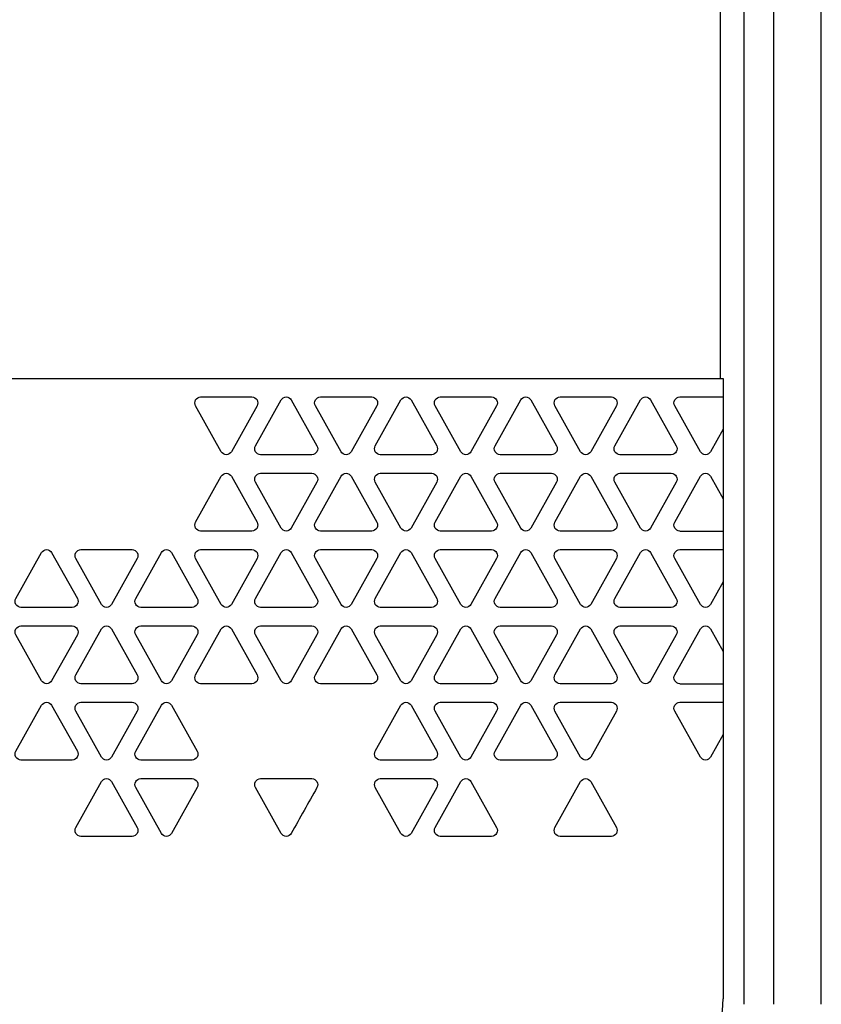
# Model space of a CAD drawing. Header units: millimetres. Extents: x 64 to 385, y 44 to 571.
# Tile 3 of 6: x 153 to 196, y 109 to 163. Entities that reach past the tile are written whole.
import ezdxf

# ---------------------------------------------------------------- set-up
doc = ezdxf.new("R2010")
doc.units = ezdxf.units.MM
doc.header["$LTSCALE"] = 40.359584
doc.layers.get('0').update_dxf_attribs({"linetype": 'CONTINUOUS'})

msp = doc.modelspace()

# ---------------------------------------------------------------- linework, layer by layer
at = {"color": 7, "linetype": 'Continuous'}
for p, q in [((190.869, 216.03), (190.869, 143.033)), ((192.168, 109.03), (192.168, 216.03)), ((193.756, 216.03), (193.756, 109.03)), ((196.354, 109.03), (196.354, 216.03)), ((111.022, 143.033), (191.022, 143.033)), ((191.022, 143.033), (191.022, 109.333)), ((162.642, 142.032), (165.43, 142.032)), ((165.62, 139.381), (167.015, 141.869)), ((167.565, 141.869), (168.958, 139.381)), ((169.149, 142.032), (171.938, 142.032)), ((172.127, 139.381), (173.522, 141.869)), ((174.072, 141.869), (175.466, 139.381)), ((175.656, 142.032), (178.444, 142.032)), ((178.634, 139.381), (180.029, 141.869)), ((180.578, 141.869), (181.973, 139.381)), ((182.162, 142.032), (184.951, 142.032)), ((185.141, 139.381), (186.536, 141.869)), ((187.085, 141.869), (188.479, 139.381)), ((188.668, 142.032), (191.022, 142.032)), ((163.761, 139.054), (162.367, 141.543)), ((165.704, 141.543), (164.311, 139.054)), ((170.268, 139.054), (168.874, 141.543)), ((172.211, 141.543), (170.817, 139.054)), ((176.775, 139.054), (175.381, 141.543)), ((178.718, 141.543), (177.324, 139.054)), ((183.282, 139.054), (181.888, 141.543)), ((185.225, 141.543), (183.831, 139.054)), ((189.788, 139.054), (188.395, 141.543)), ((191.022, 140.275), (190.338, 139.054)), ((168.683, 138.89), (165.895, 138.89)), ((175.191, 138.89), (172.402, 138.89)), ((181.697, 138.89), (178.909, 138.89)), ((188.205, 138.89), (185.416, 138.89)), ((162.367, 135.233), (163.761, 137.722)), ((164.311, 137.722), (165.704, 135.233)), ((165.895, 137.885), (168.683, 137.885)), ((168.874, 135.233), (170.268, 137.722)), ((170.817, 137.722), (172.211, 135.233)), ((172.402, 137.885), (175.191, 137.885)), ((175.381, 135.233), (176.775, 137.722)), ((177.324, 137.722), (178.718, 135.233)), ((178.909, 137.885), (181.697, 137.885)), ((181.888, 135.233), (183.282, 137.722)), ((183.831, 137.722), (185.225, 135.233)), ((185.416, 137.885), (188.205, 137.885)), ((188.395, 135.233), (189.788, 137.722)), ((190.338, 137.722), (191.022, 136.501)), ((167.015, 134.907), (165.62, 137.395)), ((168.958, 137.395), (167.565, 134.907)), ((173.522, 134.907), (172.127, 137.395)), ((175.466, 137.395), (174.072, 134.907)), ((180.029, 134.907), (178.634, 137.395)), ((181.973, 137.395), (180.578, 134.907)), ((186.536, 134.907), (185.141, 137.395)), ((188.479, 137.395), (187.085, 134.907)), ((165.43, 134.744), (162.642, 134.744)), ((171.938, 134.744), (169.149, 134.744)), ((178.444, 134.744), (175.656, 134.744)), ((184.951, 134.744), (182.162, 134.744)), ((188.668, 134.744), (191.022, 134.744)), ((152.606, 131.087), (154.001, 133.574)), ((154.55, 133.574), (155.945, 131.087)), ((157.254, 130.76), (155.86, 133.248)), ((156.134, 133.738), (158.923, 133.738)), ((159.197, 133.248), (157.803, 130.76)), ((159.113, 131.087), (160.508, 133.574)), ((161.057, 133.574), (162.451, 131.087)), ((163.761, 130.76), (162.367, 133.248)), ((162.642, 133.738), (165.43, 133.738)), ((165.704, 133.248), (164.311, 130.76)), ((165.62, 131.087), (167.014, 133.574)), ((167.564, 133.574), (168.959, 131.087)), ((170.268, 130.76), (168.873, 133.248)), ((169.149, 133.738), (171.937, 133.738)), ((172.211, 133.248), (170.817, 130.76)), ((172.127, 131.087), (173.521, 133.574)), ((174.071, 133.574), (175.466, 131.087)), ((176.775, 130.76), (175.381, 133.248)), ((175.655, 133.738), (178.444, 133.738)), ((178.718, 133.248), (177.324, 130.76)), ((178.634, 131.087), (180.029, 133.574)), ((180.578, 133.574), (181.972, 131.087)), ((183.282, 130.76), (181.888, 133.248)), ((182.162, 133.738), (184.951, 133.738)), ((185.225, 133.248), (183.831, 130.76)), ((185.141, 131.087), (186.536, 133.574)), ((187.084, 133.574), (188.479, 131.087)), ((189.788, 130.76), (188.395, 133.248)), ((188.668, 133.738), (191.022, 133.738)), ((191.022, 131.981), (190.338, 130.76)), ((155.669, 130.596), (152.88, 130.596)), ((162.177, 130.596), (159.388, 130.596)), ((168.684, 130.596), (165.895, 130.596)), ((175.19, 130.596), (172.402, 130.596)), ((181.697, 130.596), (178.908, 130.596)), ((188.204, 130.596), (185.415, 130.596)), ((152.88, 129.591), (155.669, 129.591)), ((159.388, 129.591), (162.177, 129.591)), ((165.895, 129.591), (168.684, 129.591)), ((172.402, 129.591), (175.19, 129.591)), ((178.908, 129.591), (181.697, 129.591)), ((185.415, 129.591), (188.204, 129.591)), ((154.001, 126.612), (152.606, 129.101)), ((155.945, 129.101), (154.55, 126.612)), ((155.86, 126.939), (157.254, 129.427)), ((157.803, 129.427), (159.197, 126.939)), ((160.508, 126.612), (159.113, 129.101)), ((162.451, 129.101), (161.057, 126.612)), ((162.367, 126.939), (163.761, 129.427)), ((164.311, 129.427), (165.704, 126.939)), ((167.014, 126.612), (165.62, 129.101)), ((168.959, 129.101), (167.564, 126.612)), ((168.873, 126.939), (170.268, 129.427)), ((170.817, 129.427), (172.211, 126.939)), ((173.521, 126.612), (172.127, 129.101)), ((175.466, 129.101), (174.071, 126.612)), ((175.381, 126.939), (176.775, 129.427)), ((177.324, 129.427), (178.718, 126.939)), ((180.029, 126.612), (178.634, 129.101)), ((181.972, 129.101), (180.578, 126.612)), ((181.888, 126.939), (183.282, 129.427)), ((183.831, 129.427), (185.225, 126.939)), ((186.536, 126.612), (185.141, 129.101)), ((188.479, 129.101), (187.084, 126.612)), ((188.395, 126.939), (189.788, 129.427)), ((190.338, 129.427), (191.022, 128.206)), ((158.923, 126.449), (156.134, 126.449)), ((165.43, 126.449), (162.642, 126.449)), ((171.937, 126.449), (169.149, 126.449)), ((178.444, 126.449), (175.655, 126.449)), ((184.951, 126.449), (182.162, 126.449)), ((188.668, 126.449), (191.022, 126.449)), ((152.606, 122.792), (154.001, 125.28)), ((154.55, 125.28), (155.945, 122.792)), ((156.134, 125.443), (158.923, 125.443)), ((159.113, 122.792), (160.508, 125.28)), ((161.057, 125.28), (162.451, 122.792)), ((172.127, 122.792), (173.521, 125.28)), ((174.071, 125.28), (175.466, 122.792)), ((175.655, 125.443), (178.444, 125.443)), ((178.634, 122.792), (180.029, 125.28)), ((180.578, 125.28), (181.972, 122.792)), ((182.162, 125.443), (184.951, 125.443)), ((188.668, 125.443), (191.022, 125.443)), ((157.254, 122.465), (155.86, 124.953)), ((159.197, 124.953), (157.803, 122.465)), ((176.775, 122.465), (175.381, 124.953)), ((178.718, 124.953), (177.324, 122.465)), ((183.282, 122.465), (181.888, 124.953)), ((185.225, 124.953), (183.831, 122.465)), ((189.788, 122.465), (188.395, 124.953)), ((191.022, 123.686), (190.338, 122.465)), ((155.669, 122.301), (152.88, 122.301)), ((162.177, 122.301), (159.388, 122.301)), ((175.19, 122.301), (172.402, 122.301)), ((181.697, 122.301), (178.908, 122.301)), ((155.86, 118.644), (157.254, 121.133)), ((157.803, 121.133), (159.197, 118.644)), ((159.388, 121.297), (162.177, 121.297)), ((165.895, 121.297), (168.684, 121.297)), ((172.402, 121.297), (175.19, 121.297)), ((175.381, 118.644), (176.775, 121.133)), ((177.324, 121.133), (178.718, 118.644)), ((181.888, 118.644), (183.282, 121.133)), ((183.831, 121.133), (185.225, 118.644)), ((160.508, 118.317), (159.113, 120.806)), ((162.451, 120.806), (161.057, 118.317)), ((167.014, 118.317), (165.62, 120.806)), ((173.521, 118.317), (172.127, 120.806)), ((175.466, 120.806), (174.071, 118.317)), ((158.923, 118.155), (156.134, 118.155)), ((178.444, 118.155), (175.655, 118.155)), ((184.951, 118.155), (182.162, 118.155))]:
    msp.add_line(p, q, dxfattribs=at)
for centre, radius, start, end in [((1038.862, -368.276), 997.964, 150.65415, 150.817945), ((184.722, 109.333), 6.3, 270, 360)]:
    msp.add_arc(centre, radius, start, end, dxfattribs=at)
for points, knots in [([(162.367, 141.543), (162.314, 141.638), (162.307, 141.899), (162.535, 142.032), (162.642, 142.032)], [0, 0, 0, 0, 0.505161, 1, 1, 1, 1]), ([(165.43, 142.032), (165.537, 142.032), (165.765, 141.899), (165.757, 141.638), (165.704, 141.543)], [0, 0, 0, 0, 0.494374, 1, 1, 1, 1]), ([(167.015, 141.869), (167.067, 141.962), (167.29, 142.103), (167.512, 141.962), (167.565, 141.869)], [0, 0, 0, 0, 0.499653, 1, 1, 1, 1]), ([(168.874, 141.543), (168.821, 141.638), (168.815, 141.899), (169.043, 142.032), (169.149, 142.032)], [0, 0, 0, 0, 0.505104, 1, 1, 1, 1]), ([(171.938, 142.032), (172.044, 142.032), (172.272, 141.899), (172.265, 141.638), (172.211, 141.543)], [0, 0, 0, 0, 0.494374, 1, 1, 1, 1]), ([(173.522, 141.869), (173.574, 141.962), (173.797, 142.103), (174.019, 141.962), (174.072, 141.869)], [0, 0, 0, 0, 0.499653, 1, 1, 1, 1]), ([(175.381, 141.543), (175.328, 141.638), (175.322, 141.899), (175.549, 142.032), (175.656, 142.032)], [0, 0, 0, 0, 0.505509, 1, 1, 1, 1]), ([(178.444, 142.032), (178.551, 142.032), (178.779, 141.899), (178.772, 141.638), (178.718, 141.543)], [0, 0, 0, 0, 0.494607, 1, 1, 1, 1]), ([(180.029, 141.869), (180.081, 141.962), (180.303, 142.103), (180.526, 141.962), (180.578, 141.869)], [0, 0, 0, 0, 0.499652, 1, 1, 1, 1]), ([(181.888, 141.543), (181.834, 141.638), (181.828, 141.899), (182.056, 142.032), (182.162, 142.032)], [0, 0, 0, 0, 0.505393, 1, 1, 1, 1]), ([(184.951, 142.032), (185.058, 142.032), (185.285, 141.899), (185.279, 141.638), (185.225, 141.543)], [0, 0, 0, 0, 0.494433, 1, 1, 1, 1]), ([(186.536, 141.869), (186.588, 141.962), (186.81, 142.103), (187.033, 141.962), (187.085, 141.869)], [0, 0, 0, 0, 0.499652, 1, 1, 1, 1]), ([(188.395, 141.543), (188.341, 141.638), (188.334, 141.899), (188.562, 142.032), (188.668, 142.032)], [0, 0, 0, 0, 0.505799, 1, 1, 1, 1]), ([(165.895, 138.89), (165.788, 138.89), (165.56, 139.024), (165.567, 139.286), (165.62, 139.381)], [0, 0, 0, 0, 0.494587, 1, 1, 1, 1]), ([(168.958, 139.381), (169.012, 139.286), (169.018, 139.024), (168.79, 138.89), (168.683, 138.89)], [0, 0, 0, 0, 0.505413, 1, 1, 1, 1]), ([(172.402, 138.89), (172.296, 138.89), (172.068, 139.024), (172.074, 139.285), (172.127, 139.381)], [0, 0, 0, 0, 0.494239, 1, 1, 1, 1]), ([(175.466, 139.381), (175.519, 139.286), (175.526, 139.024), (175.298, 138.89), (175.191, 138.89)], [0, 0, 0, 0, 0.505818, 1, 1, 1, 1]), ([(178.909, 138.89), (178.802, 138.89), (178.575, 139.024), (178.581, 139.286), (178.634, 139.381)], [0, 0, 0, 0, 0.494008, 1, 1, 1, 1]), ([(181.973, 139.381), (182.026, 139.285), (182.032, 139.024), (181.804, 138.89), (181.697, 138.89)], [0, 0, 0, 0, 0.5053, 1, 1, 1, 1]), ([(185.416, 138.89), (185.309, 138.89), (185.081, 139.024), (185.088, 139.286), (185.141, 139.381)], [0, 0, 0, 0, 0.494355, 1, 1, 1, 1]), ([(188.479, 139.381), (188.532, 139.286), (188.539, 139.024), (188.311, 138.89), (188.205, 138.89)], [0, 0, 0, 0, 0.505818, 1, 1, 1, 1]), ([(164.311, 139.054), (164.258, 138.961), (164.036, 138.82), (163.813, 138.961), (163.761, 139.054)], [0, 0, 0, 0, 0.500348, 1, 1, 1, 1]), ([(190.338, 139.054), (190.286, 138.961), (190.063, 138.82), (189.841, 138.961), (189.788, 139.054)], [0, 0, 0, 0, 0.499305, 1, 1, 1, 1]), ([(163.761, 137.722), (163.813, 137.815), (164.036, 137.956), (164.258, 137.815), (164.311, 137.722)], [0, 0, 0, 0, 0.499652, 1, 1, 1, 1]), ([(165.62, 137.395), (165.567, 137.49), (165.56, 137.752), (165.788, 137.885), (165.895, 137.885)], [0, 0, 0, 0, 0.505288, 1, 1, 1, 1]), ([(168.683, 137.885), (168.79, 137.885), (169.018, 137.752), (169.012, 137.49), (168.958, 137.395)], [0, 0, 0, 0, 0.494712, 1, 1, 1, 1]), ([(172.127, 137.395), (172.074, 137.49), (172.068, 137.751), (172.296, 137.885), (172.402, 137.885)], [0, 0, 0, 0, 0.505635, 1, 1, 1, 1]), ([(175.191, 137.885), (175.298, 137.885), (175.526, 137.751), (175.519, 137.49), (175.466, 137.395)], [0, 0, 0, 0, 0.494307, 1, 1, 1, 1]), ([(178.634, 137.395), (178.581, 137.49), (178.575, 137.751), (178.802, 137.885), (178.909, 137.885)], [0, 0, 0, 0, 0.505867, 1, 1, 1, 1]), ([(181.697, 137.885), (181.804, 137.885), (182.032, 137.751), (182.026, 137.49), (181.973, 137.395)], [0, 0, 0, 0, 0.494827, 1, 1, 1, 1]), ([(185.141, 137.395), (185.088, 137.49), (185.081, 137.751), (185.309, 137.885), (185.416, 137.885)], [0, 0, 0, 0, 0.505519, 1, 1, 1, 1]), ([(188.205, 137.885), (188.311, 137.885), (188.539, 137.751), (188.532, 137.49), (188.479, 137.395)], [0, 0, 0, 0, 0.494307, 1, 1, 1, 1]), ([(189.788, 137.722), (189.841, 137.815), (190.063, 137.956), (190.286, 137.815), (190.338, 137.722)], [0, 0, 0, 0, 0.500695, 1, 1, 1, 1]), ([(162.642, 134.744), (162.535, 134.744), (162.307, 134.877), (162.314, 135.138), (162.367, 135.233)], [0, 0, 0, 0, 0.49514, 1, 1, 1, 1]), ([(165.704, 135.233), (165.757, 135.138), (165.764, 134.877), (165.537, 134.744), (165.43, 134.744)], [0, 0, 0, 0, 0.505324, 1, 1, 1, 1]), ([(167.565, 134.907), (167.512, 134.814), (167.289, 134.672), (167.067, 134.814), (167.015, 134.907)], [0, 0, 0, 0, 0.500347, 1, 1, 1, 1]), ([(169.149, 134.744), (169.043, 134.744), (168.815, 134.877), (168.821, 135.138), (168.874, 135.233)], [0, 0, 0, 0, 0.495197, 1, 1, 1, 1]), ([(172.211, 135.233), (172.265, 135.138), (172.272, 134.877), (172.044, 134.744), (171.938, 134.744)], [0, 0, 0, 0, 0.505324, 1, 1, 1, 1]), ([(174.072, 134.907), (174.019, 134.814), (173.797, 134.672), (173.574, 134.814), (173.522, 134.907)], [0, 0, 0, 0, 0.500347, 1, 1, 1, 1]), ([(175.656, 134.744), (175.549, 134.744), (175.322, 134.877), (175.328, 135.138), (175.381, 135.233)], [0, 0, 0, 0, 0.494792, 1, 1, 1, 1]), ([(178.718, 135.233), (178.772, 135.138), (178.778, 134.877), (178.551, 134.744), (178.444, 134.744)], [0, 0, 0, 0, 0.505092, 1, 1, 1, 1]), ([(180.578, 134.907), (180.526, 134.814), (180.303, 134.672), (180.081, 134.814), (180.029, 134.907)], [0, 0, 0, 0, 0.500347, 1, 1, 1, 1]), ([(182.162, 134.744), (182.056, 134.744), (181.828, 134.877), (181.834, 135.138), (181.888, 135.233)], [0, 0, 0, 0, 0.494908, 1, 1, 1, 1]), ([(185.225, 135.233), (185.279, 135.138), (185.285, 134.877), (185.058, 134.744), (184.951, 134.744)], [0, 0, 0, 0, 0.505266, 1, 1, 1, 1]), ([(187.085, 134.907), (187.033, 134.814), (186.81, 134.672), (186.588, 134.814), (186.536, 134.907)], [0, 0, 0, 0, 0.500347, 1, 1, 1, 1]), ([(188.668, 134.744), (188.562, 134.744), (188.334, 134.877), (188.341, 135.138), (188.395, 135.233)], [0, 0, 0, 0, 0.494502, 1, 1, 1, 1]), ([(154.001, 133.574), (154.053, 133.667), (154.275, 133.809), (154.498, 133.667), (154.55, 133.574)], [0, 0, 0, 0, 0.499653, 1, 1, 1, 1]), ([(155.86, 133.248), (155.806, 133.343), (155.8, 133.605), (156.028, 133.738), (156.134, 133.738)], [0, 0, 0, 0, 0.505519, 1, 1, 1, 1]), ([(158.923, 133.738), (159.03, 133.738), (159.257, 133.605), (159.251, 133.343), (159.197, 133.248)], [0, 0, 0, 0, 0.494307, 1, 1, 1, 1]), ([(160.508, 133.574), (160.56, 133.667), (160.782, 133.809), (161.005, 133.667), (161.057, 133.574)], [0, 0, 0, 0, 0.499653, 1, 1, 1, 1]), ([(162.367, 133.248), (162.314, 133.343), (162.307, 133.605), (162.535, 133.738), (162.642, 133.738)], [0, 0, 0, 0, 0.505288, 1, 1, 1, 1]), ([(165.43, 133.738), (165.537, 133.738), (165.765, 133.605), (165.757, 133.343), (165.704, 133.248)], [0, 0, 0, 0, 0.494249, 1, 1, 1, 1]), ([(167.014, 133.574), (167.066, 133.667), (167.289, 133.809), (167.512, 133.667), (167.564, 133.574)], [0, 0, 0, 0, 0.499653, 1, 1, 1, 1]), ([(168.873, 133.248), (168.82, 133.343), (168.814, 133.605), (169.042, 133.738), (169.149, 133.738)], [0, 0, 0, 0, 0.50523, 1, 1, 1, 1]), ([(171.937, 133.738), (172.043, 133.738), (172.271, 133.605), (172.264, 133.343), (172.211, 133.248)], [0, 0, 0, 0, 0.494481, 1, 1, 1, 1]), ([(173.521, 133.574), (173.573, 133.667), (173.796, 133.809), (174.018, 133.667), (174.071, 133.574)], [0, 0, 0, 0, 0.499653, 1, 1, 1, 1]), ([(175.381, 133.248), (175.328, 133.343), (175.321, 133.605), (175.549, 133.738), (175.655, 133.738)], [0, 0, 0, 0, 0.505519, 1, 1, 1, 1]), ([(178.444, 133.738), (178.551, 133.738), (178.779, 133.605), (178.771, 133.343), (178.718, 133.248)], [0, 0, 0, 0, 0.494249, 1, 1, 1, 1]), ([(180.029, 133.574), (180.081, 133.667), (180.303, 133.809), (180.526, 133.667), (180.578, 133.574)], [0, 0, 0, 0, 0.499306, 1, 1, 1, 1]), ([(181.888, 133.248), (181.834, 133.343), (181.827, 133.605), (182.056, 133.738), (182.162, 133.738)], [0, 0, 0, 0, 0.505114, 1, 1, 1, 1]), ([(184.951, 133.738), (185.057, 133.738), (185.285, 133.605), (185.278, 133.343), (185.225, 133.248)], [0, 0, 0, 0, 0.494307, 1, 1, 1, 1]), ([(186.536, 133.574), (186.588, 133.667), (186.81, 133.809), (187.032, 133.667), (187.084, 133.574)], [0, 0, 0, 0, 0.500347, 1, 1, 1, 1]), ([(188.395, 133.248), (188.341, 133.343), (188.334, 133.605), (188.562, 133.738), (188.668, 133.738)], [0, 0, 0, 0, 0.505925, 1, 1, 1, 1]), ([(152.88, 130.596), (152.774, 130.596), (152.546, 130.73), (152.553, 130.992), (152.606, 131.087)], [0, 0, 0, 0, 0.493582, 1, 1, 1, 1]), ([(155.945, 131.087), (155.998, 130.991), (156.004, 130.73), (155.776, 130.596), (155.669, 130.596)], [0, 0, 0, 0, 0.505726, 1, 1, 1, 1]), ([(159.388, 130.596), (159.281, 130.596), (159.053, 130.73), (159.06, 130.992), (159.113, 131.087)], [0, 0, 0, 0, 0.493929, 1, 1, 1, 1]), ([(162.451, 131.087), (162.504, 130.992), (162.511, 130.73), (162.283, 130.596), (162.177, 130.596)], [0, 0, 0, 0, 0.506244, 1, 1, 1, 1]), ([(165.895, 130.596), (165.788, 130.596), (165.561, 130.73), (165.567, 130.992), (165.62, 131.087)], [0, 0, 0, 0, 0.493582, 1, 1, 1, 1]), ([(168.959, 131.087), (169.012, 130.991), (169.018, 130.73), (168.79, 130.596), (168.684, 130.596)], [0, 0, 0, 0, 0.506187, 1, 1, 1, 1]), ([(172.402, 130.596), (172.295, 130.596), (172.067, 130.73), (172.074, 130.991), (172.127, 131.087)], [0, 0, 0, 0, 0.493813, 1, 1, 1, 1]), ([(175.466, 131.087), (175.519, 130.991), (175.525, 130.73), (175.297, 130.596), (175.19, 130.596)], [0, 0, 0, 0, 0.505956, 1, 1, 1, 1]), ([(178.908, 130.596), (178.802, 130.596), (178.574, 130.73), (178.581, 130.992), (178.634, 131.087)], [0, 0, 0, 0, 0.493582, 1, 1, 1, 1]), ([(181.972, 131.087), (182.025, 130.991), (182.032, 130.73), (181.804, 130.596), (181.697, 130.596)], [0, 0, 0, 0, 0.506187, 1, 1, 1, 1]), ([(185.415, 130.596), (185.309, 130.596), (185.081, 130.73), (185.088, 130.992), (185.141, 131.087)], [0, 0, 0, 0, 0.493756, 1, 1, 1, 1]), ([(188.479, 131.087), (188.532, 130.992), (188.539, 130.73), (188.31, 130.596), (188.204, 130.596)], [0, 0, 0, 0, 0.50584, 1, 1, 1, 1]), ([(164.311, 130.76), (164.259, 130.667), (164.036, 130.525), (163.813, 130.667), (163.761, 130.76)], [0, 0, 0, 0, 0.500347, 1, 1, 1, 1]), ([(177.324, 130.76), (177.272, 130.667), (177.049, 130.525), (176.827, 130.667), (176.775, 130.76)], [0, 0, 0, 0, 0.500347, 1, 1, 1, 1]), ([(183.831, 130.76), (183.779, 130.667), (183.557, 130.525), (183.334, 130.667), (183.282, 130.76)], [0, 0, 0, 0, 0.500347, 1, 1, 1, 1]), ([(190.338, 130.76), (190.286, 130.667), (190.063, 130.525), (189.841, 130.667), (189.788, 130.76)], [0, 0, 0, 0, 0.499306, 1, 1, 1, 1]), ([(152.606, 129.101), (152.553, 129.196), (152.546, 129.457), (152.774, 129.591), (152.88, 129.591)], [0, 0, 0, 0, 0.506293, 1, 1, 1, 1]), ([(155.669, 129.591), (155.776, 129.591), (156.004, 129.457), (155.998, 129.196), (155.945, 129.101)], [0, 0, 0, 0, 0.4944, 1, 1, 1, 1]), ([(159.113, 129.101), (159.06, 129.196), (159.053, 129.457), (159.281, 129.591), (159.388, 129.591)], [0, 0, 0, 0, 0.505946, 1, 1, 1, 1]), ([(162.177, 129.591), (162.283, 129.591), (162.511, 129.457), (162.504, 129.196), (162.451, 129.101)], [0, 0, 0, 0, 0.493881, 1, 1, 1, 1]), ([(163.761, 129.427), (163.814, 129.52), (164.036, 129.661), (164.258, 129.52), (164.311, 129.427)], [0, 0, 0, 0, 0.499652, 1, 1, 1, 1]), ([(165.62, 129.101), (165.567, 129.196), (165.561, 129.457), (165.788, 129.591), (165.895, 129.591)], [0, 0, 0, 0, 0.506293, 1, 1, 1, 1]), ([(168.684, 129.591), (168.79, 129.591), (169.018, 129.457), (169.012, 129.196), (168.959, 129.101)], [0, 0, 0, 0, 0.493938, 1, 1, 1, 1]), ([(172.127, 129.101), (172.074, 129.196), (172.067, 129.457), (172.295, 129.591), (172.402, 129.591)], [0, 0, 0, 0, 0.506062, 1, 1, 1, 1]), ([(175.19, 129.591), (175.297, 129.591), (175.525, 129.457), (175.519, 129.196), (175.466, 129.101)], [0, 0, 0, 0, 0.494169, 1, 1, 1, 1]), ([(176.775, 129.427), (176.827, 129.52), (177.049, 129.661), (177.272, 129.52), (177.324, 129.427)], [0, 0, 0, 0, 0.499652, 1, 1, 1, 1]), ([(178.634, 129.101), (178.581, 129.196), (178.574, 129.457), (178.802, 129.591), (178.908, 129.591)], [0, 0, 0, 0, 0.506293, 1, 1, 1, 1]), ([(181.697, 129.591), (181.804, 129.591), (182.032, 129.457), (182.025, 129.196), (181.972, 129.101)], [0, 0, 0, 0, 0.493938, 1, 1, 1, 1]), ([(183.282, 129.427), (183.334, 129.52), (183.557, 129.661), (183.779, 129.52), (183.831, 129.427)], [0, 0, 0, 0, 0.499652, 1, 1, 1, 1]), ([(185.141, 129.101), (185.088, 129.196), (185.081, 129.457), (185.309, 129.591), (185.415, 129.591)], [0, 0, 0, 0, 0.506119, 1, 1, 1, 1]), ([(188.204, 129.591), (188.31, 129.591), (188.539, 129.457), (188.532, 129.196), (188.479, 129.101)], [0, 0, 0, 0, 0.494286, 1, 1, 1, 1]), ([(189.788, 129.427), (189.841, 129.52), (190.063, 129.661), (190.286, 129.52), (190.338, 129.427)], [0, 0, 0, 0, 0.500695, 1, 1, 1, 1]), ([(156.134, 126.449), (156.028, 126.449), (155.8, 126.583), (155.806, 126.844), (155.86, 126.939)], [0, 0, 0, 0, 0.494481, 1, 1, 1, 1]), ([(159.197, 126.939), (159.251, 126.844), (159.257, 126.583), (159.03, 126.449), (158.923, 126.449)], [0, 0, 0, 0, 0.505693, 1, 1, 1, 1]), ([(162.642, 126.449), (162.535, 126.449), (162.307, 126.582), (162.314, 126.844), (162.367, 126.939)], [0, 0, 0, 0, 0.494712, 1, 1, 1, 1]), ([(165.704, 126.939), (165.757, 126.844), (165.765, 126.583), (165.537, 126.449), (165.43, 126.449)], [0, 0, 0, 0, 0.505751, 1, 1, 1, 1]), ([(169.149, 126.449), (169.042, 126.449), (168.814, 126.582), (168.82, 126.844), (168.873, 126.939)], [0, 0, 0, 0, 0.49477, 1, 1, 1, 1]), ([(172.211, 126.939), (172.264, 126.844), (172.271, 126.583), (172.043, 126.449), (171.937, 126.449)], [0, 0, 0, 0, 0.505519, 1, 1, 1, 1]), ([(175.655, 126.449), (175.549, 126.449), (175.321, 126.583), (175.328, 126.844), (175.381, 126.939)], [0, 0, 0, 0, 0.494481, 1, 1, 1, 1]), ([(178.718, 126.939), (178.771, 126.844), (178.779, 126.583), (178.551, 126.449), (178.444, 126.449)], [0, 0, 0, 0, 0.505751, 1, 1, 1, 1]), ([(182.162, 126.449), (182.056, 126.449), (181.827, 126.582), (181.834, 126.844), (181.888, 126.939)], [0, 0, 0, 0, 0.494886, 1, 1, 1, 1]), ([(185.225, 126.939), (185.278, 126.844), (185.285, 126.583), (185.057, 126.449), (184.951, 126.449)], [0, 0, 0, 0, 0.505693, 1, 1, 1, 1]), ([(188.668, 126.449), (188.562, 126.449), (188.334, 126.583), (188.341, 126.844), (188.395, 126.939)], [0, 0, 0, 0, 0.494075, 1, 1, 1, 1]), ([(154.55, 126.612), (154.498, 126.519), (154.275, 126.378), (154.053, 126.519), (154.001, 126.612)], [0, 0, 0, 0, 0.500347, 1, 1, 1, 1]), ([(161.057, 126.612), (161.005, 126.519), (160.782, 126.378), (160.56, 126.519), (160.508, 126.612)], [0, 0, 0, 0, 0.500347, 1, 1, 1, 1]), ([(167.564, 126.612), (167.512, 126.519), (167.289, 126.378), (167.066, 126.519), (167.014, 126.612)], [0, 0, 0, 0, 0.500347, 1, 1, 1, 1]), ([(174.071, 126.612), (174.018, 126.519), (173.796, 126.378), (173.573, 126.519), (173.521, 126.612)], [0, 0, 0, 0, 0.500347, 1, 1, 1, 1]), ([(180.578, 126.612), (180.526, 126.519), (180.303, 126.378), (180.081, 126.519), (180.029, 126.612)], [0, 0, 0, 0, 0.500694, 1, 1, 1, 1]), ([(187.084, 126.612), (187.032, 126.519), (186.81, 126.378), (186.588, 126.519), (186.536, 126.612)], [0, 0, 0, 0, 0.499653, 1, 1, 1, 1]), ([(154.001, 125.28), (154.053, 125.373), (154.275, 125.514), (154.498, 125.373), (154.55, 125.28)], [0, 0, 0, 0, 0.499652, 1, 1, 1, 1]), ([(155.86, 124.953), (155.806, 125.048), (155.8, 125.31), (156.028, 125.443), (156.134, 125.443)], [0, 0, 0, 0, 0.505519, 1, 1, 1, 1]), ([(158.923, 125.443), (159.03, 125.443), (159.257, 125.31), (159.251, 125.048), (159.197, 124.953)], [0, 0, 0, 0, 0.494307, 1, 1, 1, 1]), ([(160.508, 125.28), (160.56, 125.373), (160.782, 125.514), (161.005, 125.373), (161.057, 125.28)], [0, 0, 0, 0, 0.499652, 1, 1, 1, 1]), ([(173.521, 125.28), (173.573, 125.373), (173.796, 125.514), (174.018, 125.373), (174.071, 125.28)], [0, 0, 0, 0, 0.499652, 1, 1, 1, 1]), ([(175.381, 124.953), (175.328, 125.048), (175.321, 125.31), (175.549, 125.443), (175.655, 125.443)], [0, 0, 0, 0, 0.505519, 1, 1, 1, 1]), ([(178.444, 125.443), (178.551, 125.443), (178.779, 125.31), (178.771, 125.048), (178.718, 124.953)], [0, 0, 0, 0, 0.494249, 1, 1, 1, 1]), ([(180.029, 125.28), (180.081, 125.373), (180.303, 125.514), (180.526, 125.373), (180.578, 125.28)], [0, 0, 0, 0, 0.499304, 1, 1, 1, 1]), ([(181.888, 124.953), (181.834, 125.048), (181.827, 125.31), (182.056, 125.443), (182.162, 125.443)], [0, 0, 0, 0, 0.505114, 1, 1, 1, 1]), ([(184.951, 125.443), (185.057, 125.443), (185.285, 125.31), (185.278, 125.048), (185.225, 124.953)], [0, 0, 0, 0, 0.494307, 1, 1, 1, 1]), ([(188.395, 124.953), (188.341, 125.048), (188.334, 125.309), (188.562, 125.443), (188.668, 125.443)], [0, 0, 0, 0, 0.505925, 1, 1, 1, 1]), ([(152.88, 122.301), (152.774, 122.301), (152.546, 122.435), (152.553, 122.697), (152.606, 122.792)], [0, 0, 0, 0, 0.493707, 1, 1, 1, 1]), ([(155.945, 122.792), (155.998, 122.696), (156.004, 122.435), (155.776, 122.301), (155.669, 122.301)], [0, 0, 0, 0, 0.5056, 1, 1, 1, 1]), ([(159.388, 122.301), (159.281, 122.301), (159.053, 122.435), (159.06, 122.697), (159.113, 122.792)], [0, 0, 0, 0, 0.494054, 1, 1, 1, 1]), ([(162.451, 122.792), (162.504, 122.697), (162.511, 122.435), (162.283, 122.301), (162.177, 122.301)], [0, 0, 0, 0, 0.506119, 1, 1, 1, 1]), ([(172.402, 122.301), (172.295, 122.301), (172.067, 122.435), (172.074, 122.696), (172.127, 122.792)], [0, 0, 0, 0, 0.493938, 1, 1, 1, 1]), ([(175.466, 122.792), (175.519, 122.696), (175.525, 122.435), (175.297, 122.301), (175.19, 122.301)], [0, 0, 0, 0, 0.505831, 1, 1, 1, 1]), ([(178.908, 122.301), (178.802, 122.301), (178.574, 122.435), (178.581, 122.697), (178.634, 122.792)], [0, 0, 0, 0, 0.493707, 1, 1, 1, 1]), ([(181.972, 122.792), (182.025, 122.696), (182.032, 122.435), (181.804, 122.301), (181.697, 122.301)], [0, 0, 0, 0, 0.506062, 1, 1, 1, 1]), ([(177.324, 122.465), (177.272, 122.372), (177.049, 122.231), (176.827, 122.372), (176.775, 122.465)], [0, 0, 0, 0, 0.500348, 1, 1, 1, 1]), ([(183.831, 122.465), (183.779, 122.372), (183.557, 122.231), (183.334, 122.372), (183.282, 122.465)], [0, 0, 0, 0, 0.500348, 1, 1, 1, 1]), ([(190.338, 122.465), (190.286, 122.372), (190.063, 122.231), (189.841, 122.372), (189.788, 122.465)], [0, 0, 0, 0, 0.499305, 1, 1, 1, 1]), ([(159.113, 120.806), (159.06, 120.901), (159.053, 121.163), (159.281, 121.297), (159.388, 121.297)], [0, 0, 0, 0, 0.505344, 1, 1, 1, 1]), ([(162.177, 121.297), (162.283, 121.297), (162.511, 121.162), (162.504, 120.901), (162.451, 120.806)], [0, 0, 0, 0, 0.494483, 1, 1, 1, 1]), ([(165.62, 120.806), (165.567, 120.901), (165.561, 121.162), (165.788, 121.297), (165.895, 121.297)], [0, 0, 0, 0, 0.505691, 1, 1, 1, 1]), ([(168.684, 121.297), (168.79, 121.297), (169.018, 121.162), (169.012, 120.901), (168.959, 120.806)], [0, 0, 0, 0, 0.494625, 1, 1, 1, 1]), ([(172.127, 120.806), (172.074, 120.901), (172.068, 121.162), (172.295, 121.297), (172.402, 121.297)], [0, 0, 0, 0, 0.50546, 1, 1, 1, 1]), ([(175.19, 121.297), (175.297, 121.297), (175.524, 121.163), (175.519, 120.901), (175.466, 120.806)], [0, 0, 0, 0, 0.494771, 1, 1, 1, 1]), ([(176.775, 121.133), (176.827, 121.226), (177.049, 121.366), (177.272, 121.226), (177.324, 121.133)], [0, 0, 0, 0, 0.499652, 1, 1, 1, 1]), ([(183.282, 121.133), (183.334, 121.226), (183.557, 121.366), (183.779, 121.226), (183.831, 121.133)], [0, 0, 0, 0, 0.499652, 1, 1, 1, 1]), ([(156.134, 118.155), (156.028, 118.155), (155.8, 118.288), (155.806, 118.549), (155.86, 118.644)], [0, 0, 0, 0, 0.494607, 1, 1, 1, 1]), ([(159.197, 118.644), (159.251, 118.549), (159.257, 118.288), (159.03, 118.155), (158.923, 118.155)], [0, 0, 0, 0, 0.505567, 1, 1, 1, 1]), ([(161.057, 118.317), (161.005, 118.224), (160.782, 118.084), (160.56, 118.224), (160.508, 118.317)], [0, 0, 0, 0, 0.500348, 1, 1, 1, 1]), ([(167.564, 118.317), (167.512, 118.224), (167.289, 118.084), (167.066, 118.224), (167.014, 118.317)], [0, 0, 0, 0, 0.500347, 1, 1, 1, 1]), ([(174.071, 118.317), (174.018, 118.225), (173.796, 118.084), (173.573, 118.225), (173.521, 118.317)], [0, 0, 0, 0, 0.500348, 1, 1, 1, 1]), ([(175.655, 118.155), (175.549, 118.155), (175.321, 118.288), (175.328, 118.549), (175.381, 118.644)], [0, 0, 0, 0, 0.494607, 1, 1, 1, 1]), ([(178.718, 118.644), (178.771, 118.549), (178.779, 118.288), (178.551, 118.155), (178.444, 118.155)], [0, 0, 0, 0, 0.505626, 1, 1, 1, 1]), ([(182.162, 118.155), (182.056, 118.155), (181.827, 118.287), (181.834, 118.549), (181.888, 118.644)], [0, 0, 0, 0, 0.495013, 1, 1, 1, 1]), ([(185.225, 118.644), (185.278, 118.549), (185.285, 118.288), (185.057, 118.155), (184.951, 118.155)], [0, 0, 0, 0, 0.505567, 1, 1, 1, 1])]:
    msp.add_open_spline(points, degree=3, knots=knots, dxfattribs=at)
for points in [[(170.817, 139.054), (170.765, 138.961), (170.543, 138.82), (170.32, 138.961), (170.268, 139.054)], [(177.324, 139.054), (177.272, 138.961), (177.05, 138.82), (176.827, 138.961), (176.775, 139.054)], [(183.831, 139.054), (183.779, 138.961), (183.557, 138.82), (183.334, 138.961), (183.282, 139.054)], [(170.268, 137.722), (170.32, 137.815), (170.543, 137.956), (170.765, 137.815), (170.817, 137.722)], [(176.775, 137.722), (176.827, 137.815), (177.05, 137.956), (177.272, 137.815), (177.324, 137.722)], [(183.282, 137.722), (183.334, 137.815), (183.557, 137.956), (183.779, 137.815), (183.831, 137.722)], [(157.803, 130.76), (157.751, 130.667), (157.529, 130.525), (157.306, 130.667), (157.254, 130.76)], [(170.817, 130.76), (170.765, 130.667), (170.543, 130.525), (170.32, 130.667), (170.268, 130.76)], [(157.254, 129.427), (157.306, 129.52), (157.529, 129.661), (157.751, 129.52), (157.803, 129.427)], [(170.268, 129.427), (170.32, 129.52), (170.542, 129.661), (170.765, 129.52), (170.817, 129.427)], [(157.803, 122.465), (157.751, 122.372), (157.529, 122.231), (157.306, 122.372), (157.254, 122.465)], [(157.254, 121.133), (157.306, 121.226), (157.529, 121.366), (157.751, 121.226), (157.803, 121.133)]]:
    msp.add_open_spline(points, degree=3, dxfattribs=at)

doc.saveas('drawing.dxf')
